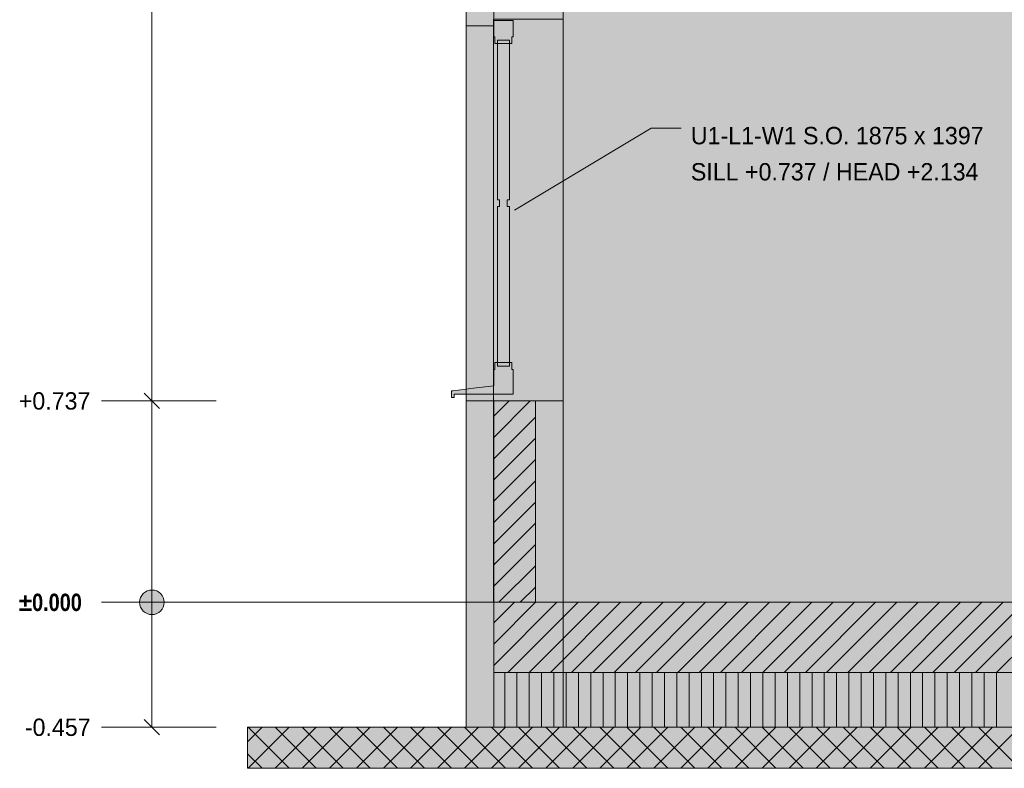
# Model space of a CAD drawing. Header units: millimetres. Extents: x -2189 to 11661, y -3698 to 9368.
# Tile 2 of 14: x -1634 to 1970, y -607 to 2132. Entities that reach past the tile are written whole.
import ezdxf

# ---------------------------------------------------------------- set-up
doc = ezdxf.new("R2010")
doc.units = ezdxf.units.MM
doc.linetypes.add('DASHED', pattern=[1.524, 1.27, -0.254])
for name, color, linetype in [('FILL-C_BDBDBF', 7, 'Continuous'), ('FILL-EPS', 7, 'Continuous'), ('FILL-INK', 7, 'Continuous'), ('FILL-LIGHT', 7, 'Continuous'), ('FILL-MASONRY_FILL', 7, 'Continuous'), ('FILL-TIMBER', 7, 'Continuous'), ('FILL-WHITE', 7, 'Continuous'), ('LINE-C_BF9E33', 7, 'Continuous'), ('LINE-CORE', 7, 'Continuous'), ('LINE-INK', 7, 'Continuous'), ('LINE-STEEL-DASH', 7, 'DASHED'), ('LINE-STEEL_GREY', 7, 'Continuous'), ('LINE-TIMBER_DK', 7, 'Continuous'), ('TEXT-INK', 7, 'Continuous')]:
    doc.layers.add(name, color=color, linetype=linetype)
doc.styles.add('OpenSansCondensed-Bold', font='OpenSansCondensed-Bold.ttf')

msp = doc.modelspace()

# ---------------------------------------------------------------- hatches: boundary and pattern name
at = {"layer": 'FILL-C_BDBDBF', "true_color": 0xbdbdbf}
h = msp.add_hatch(color=9, dxfattribs=at)
h.dxf.hatch_style = 1
h.paths.add_polyline_path([(254, 737), (254, 0), (179.2, 0), (101.6, 0), (101.6, 737), (226.4, 737)])
at = {"layer": 'FILL-EPS', "true_color": 0xccffff}
h = msp.add_hatch(color=7, dxfattribs=at)
h.dxf.hatch_style = 1
h.paths.add_polyline_path([(0, 2314.5), (0, 2743.2), (0, 3033.5), (0, 3480.2), (45.8, 3480.2), (100.5, 3480.2), (101.6, 3480.2), (101.6, 2134.1), (100.5, 2134.1), (100.5, 2121.4), (100.5, 2109.1), (50.3, 2109.1), (0, 2109.1), (0, 2179.7), (0, 2269.7)])
h = msp.add_hatch(color=7, dxfattribs=at)
h.dxf.hatch_style = 1
h.paths.add_polyline_path([(0, 737), (50.2, 737), (100.5, 737), (101.6, 737), (101.6, 0), (101.6, -288.8), (101.6, -457.2), (64.2, -457.2), (0, -457.2), (0, -168.4), (0, 0), (0, 283.7)])
h = msp.add_hatch(color=7, dxfattribs=at)
h.dxf.hatch_style = 1
h.paths.add_polyline_path([(355.6, 629.3), (355.6, 0), (254, 0), (254, 737), (355.6, 737)])
at = {"layer": 'FILL-INK', "true_color": 0x1a1a1f}
h = msp.add_hatch(color=250, dxfattribs=at)
h.dxf.hatch_style = 1
h.paths.add_polyline_path([(177.8, 1435.3), (228, 1487.6), (247.6, 1455)])
at = {"layer": 'FILL-LIGHT', "true_color": 0xcccccf}
h = msp.add_hatch(color=254, dxfattribs=at)
h.dxf.hatch_style = 1
h.paths.add_polyline_path([(3261.6, -257.2), (101.6, -257.2), (101.6, -161), (101.6, 0), (5390.9, 0), (8550.9, 0), (8550.9, -96.2), (8550.9, -257.2)])
at = {"layer": 'FILL-MASONRY_FILL', "true_color": 0xe0d9cc}
h = msp.add_hatch(color=254, dxfattribs=at)
h.dxf.hatch_style = 1
h.paths.add_polyline_path([(3202.6, -607.2), (-800, -607.2), (-800, -548.6), (-800, -457.2), (5449.9, -457.2), (9452.5, -457.2), (9452.5, -515.8), (9452.5, -607.2)])
at = {"layer": 'FILL-TIMBER', "true_color": 0xedd6a8}
h = msp.add_hatch(color=41, dxfattribs=at)
h.dxf.hatch_style = 1
h.paths.add_polyline_path([(158.8, 2057.1), (154.7, 2057.1), (150.8, 2057.1), (136.8, 2057.1), (122.8, 2057.1), (118.7, 2057.1), (114.8, 2057.1), (114.8, 2044.1), (105.8, 2044.1), (105.8, 2056.6), (105.8, 2069.1), (101.8, 2069.1), (101.8, 2099.1), (101.8, 2129.1), (136.8, 2129.1), (171.8, 2129.1), (171.8, 2099.1), (171.8, 2069.1), (167.8, 2069.1), (167.8, 2056.6), (167.8, 2044.1), (158.8, 2044.1)])
h = msp.add_hatch(color=41, dxfattribs=at)
h.dxf.hatch_style = 1
h.paths.add_polyline_path([(114.8, 1448), (118.8, 1448), (122.8, 1448), (122.8, 1448.6), (122.8, 1460.5), (122.8, 1461.1), (122.8, 1473), (118.8, 1473), (114.8, 1473), (114.8, 2044.1), (122.8, 2044.1), (136.8, 2044.1), (150.8, 2044.1), (158.8, 2044.1), (158.8, 1473), (154.8, 1473), (150.8, 1473), (150.8, 1472.5), (150.8, 1460.6), (150.8, 1460), (150.8, 1448), (154.8, 1448), (158.8, 1448), (158.8, 877), (150.8, 877), (136.8, 877), (122.8, 877), (114.8, 877)])
h = msp.add_hatch(color=41, dxfattribs=at)
h.dxf.hatch_style = 1
h.paths.add_polyline_path([(-43.2, 750), (-48.2, 750), (-53.2, 750), (-53.2, 762), (-53.2, 774), (-50.2, 774), (-47.2, 774), (27.3, 783), (101.8, 792), (101.8, 822), (101.8, 852), (105.8, 852), (105.8, 864.5), (105.8, 877), (114.8, 877), (114.8, 864), (118.9, 864), (122.8, 864), (136.8, 864), (150.8, 864), (154.9, 864), (158.8, 864), (158.8, 877), (167.8, 877), (167.8, 864.5), (167.8, 852), (171.8, 852), (171.8, 822), (171.8, 792), (171.8, 777), (171.8, 762), (64.3, 762), (-43.2, 762), (-43.2, 756)])
at = {"layer": 'FILL-TIMBER', "true_color": 0xfced9e}
h = msp.add_hatch(color=41, dxfattribs=at)
h.dxf.hatch_style = 1
h.paths.add_polyline_path([(8550.9, -457.2), (3261.6, -457.2), (101.6, -457.2), (101.6, -419.8), (101.6, -357.2), (101.6, -319.8), (101.6, -257.2), (5390.9, -257.2), (8550.9, -257.2), (8550.9, -294.6), (8550.9, -357.2), (8550.9, -394.6)])
at = {"layer": 'FILL-WHITE', "true_color": 0xffffff}
h = msp.add_hatch(color=7, dxfattribs=at)
h.dxf.hatch_style = 1
h.paths.add_polyline_path([(0, 2743.2), (355.9, 2743.2), (355.9, 0), (0, 0)])
h = msp.add_hatch(color=7, dxfattribs=at)
h.dxf.hatch_style = 1
h.paths.add_polyline_path([(0, 2743.2), (355.6, 2743.2), (355.9, 2743.2), (355.9, 0), (355.9, 0), (355.9, 0), (355.9, -1.6), (355.8, -1.6), (355.6, 0), (0, 0)])
h = msp.add_hatch(color=7, dxfattribs=at)
h.dxf.hatch_style = 1
h.paths.add_polyline_path([(0, 0), (0, 2743.2), (355.6, 2743.2), (355.6, 0)])
h = msp.add_hatch(color=7, dxfattribs=at)
h.dxf.hatch_style = 1
h.paths.add_polyline_path([(355.9, 0), (355.9, 2743.2), (8296.6, 2743.2), (8296.6, 0)])
h = msp.add_hatch(color=7, dxfattribs=at)
h.dxf.hatch_style = 1
h.paths.add_polyline_path([(355.9, 2743.2), (8296.6, 2743.2), (8296.6, 0), (355.9, 0)])
h = msp.add_hatch(color=7, dxfattribs=at)
h.dxf.hatch_style = 1
h.paths.add_polyline_path([(100.5, 2134.1), (355.6, 2134.1), (355.6, 0), (100.5, 0)])
h = msp.add_hatch(color=7, dxfattribs=at)
h.dxf.hatch_style = 1
h.paths.add_polyline_path([(100.5, 2134.1), (355.6, 2134.1), (355.6, 0), (100.5, 0)])
h = msp.add_hatch(color=7, dxfattribs=at)
h.dxf.hatch_style = 1
h.paths.add_polyline_path([(355.6, 2134.1), (355.6, 737), (100.5, 737), (100.5, 2134.1)])
h = msp.add_hatch(color=7, dxfattribs=at)
h.dxf.hatch_style = 1
h.paths.add_polyline_path([(100.5, 2109.1), (100.5, 0), (0, 0), (0, 2109.1)])
h = msp.add_hatch(color=7, dxfattribs=at)
h.dxf.hatch_style = 1
h.paths.add_polyline_path([(0, 0), (0, 2109.1), (100.5, 2109.1), (100.5, 0)])
h = msp.add_hatch(color=7, dxfattribs=at)
h.dxf.hatch_style = 1
h.paths.add_polyline_path([(0, 2109.1), (100.5, 2109.1), (100.5, 737), (0, 737)])
h = msp.add_hatch(color=7, dxfattribs=at)
h.dxf.hatch_style = 1
h.paths.add_polyline_path([(-1105, 0), (-1106.5, 11.6), (-1111, 22.5), (-1118.2, 31.8), (-1127.5, 39), (-1138.4, 43.5), (-1150, 45), (-1161.6, 43.5), (-1172.5, 39), (-1181.8, 31.8), (-1189, 22.5), (-1193.5, 11.6), (-1195, 0), (-1193.5, -11.6), (-1189, -22.5), (-1181.8, -31.8), (-1172.5, -39), (-1161.6, -43.5), (-1150, -45), (-1138.4, -43.5), (-1127.5, -39), (-1118.2, -31.8), (-1111, -22.5), (-1106.5, -11.6)])
h = msp.add_hatch(color=7, dxfattribs=at)
h.dxf.hatch_style = 1
h.paths.add_polyline_path([(0, 0), (355.9, 0), (355.9, -457.2), (0, -457.2)])
h = msp.add_hatch(color=7, dxfattribs=at)
h.dxf.hatch_style = 1
h.paths.add_polyline_path([(0, 0), (101.6, 0), (101.6, -457.2), (0, -457.2)])
h = msp.add_hatch(color=7, dxfattribs=at)
h.dxf.hatch_style = 1
h.paths.add_polyline_path([(0, 0), (101.6, 0), (101.6, -457.2), (0, -457.2), (0, 0)])
h = msp.add_hatch(color=7, dxfattribs=at)
h.dxf.hatch_style = 1
h.paths.add_polyline_path([(254.3, 0), (355.9, 0), (355.9, -457.2), (254.3, -457.2), (101.6, -457.2), (101.6, 0)])
h = msp.add_hatch(color=7, dxfattribs=at)
h.dxf.hatch_style = 1
h.paths.add_polyline_path([(101.6, 0), (8550.9, 0), (8550.9, -257.2), (101.6, -257.2)])
h = msp.add_hatch(color=7, dxfattribs=at)
h.dxf.hatch_style = 1
h.paths.add_polyline_path([(355.9, 0), (8296.6, 0), (8296.6, -457.2), (355.9, -457.2)])
h = msp.add_hatch(color=7, dxfattribs=at)
h.dxf.hatch_style = 1
h.paths.add_polyline_path([(355.9, 0), (457.4, 0), (8296.6, 0), (8296.6, -457.2), (457.4, -457.2), (355.9, -457.2)])

# ---------------------------------------------------------------- linework, layer by layer
at = {"layer": 'LINE-C_BF9E33', "lineweight": 5}
for p, q in [((141.3, -457.2), (141.3, -257.2)), ((186.2, -457.2), (186.2, -257.2)), ((231.2, -457.2), (231.2, -257.2)), ((276.3, -457.2), (276.3, -257.2)), ((321.2, -457.2), (321.2, -257.2)), ((366.3, -457.2), (366.3, -257.2)), ((411.2, -457.2), (411.2, -257.2)), ((456.2, -457.2), (456.2, -257.2)), ((501.3, -457.2), (501.3, -257.2)), ((546.2, -457.2), (546.2, -257.2)), ((591.3, -457.2), (591.3, -257.2)), ((636.2, -457.2), (636.2, -257.2)), ((681.2, -457.2), (681.2, -257.2)), ((726.3, -457.2), (726.3, -257.2)), ((771.2, -457.2), (771.2, -257.2)), ((816.3, -457.2), (816.3, -257.2)), ((861.3, -457.2), (861.3, -257.2)), ((906.2, -457.2), (906.2, -257.2)), ((951.2, -457.2), (951.2, -257.2)), ((996.2, -457.2), (996.2, -257.2)), ((1041.2, -457.2), (1041.2, -257.2)), ((1086.2, -457.2), (1086.2, -257.2)), ((1131.2, -457.2), (1131.2, -257.2)), ((1176.2, -457.2), (1176.2, -257.2)), ((1221.2, -457.2), (1221.2, -257.2)), ((1266.3, -457.2), (1266.3, -257.2)), ((1311.2, -457.2), (1311.2, -257.2)), ((1356.2, -457.2), (1356.2, -257.2)), ((1401.2, -457.2), (1401.2, -257.2)), ((1446.2, -457.2), (1446.2, -257.2)), ((1491.3, -457.2), (1491.3, -257.2)), ((1536.2, -457.2), (1536.2, -257.2)), ((1581.2, -457.2), (1581.2, -257.2)), ((1626.2, -457.2), (1626.2, -257.2)), ((1671.2, -457.2), (1671.2, -257.2)), ((1716.3, -457.2), (1716.3, -257.2)), ((1761.2, -457.2), (1761.2, -257.2)), ((1806.2, -457.2), (1806.2, -257.2)), ((1851.2, -457.2), (1851.2, -257.2)), ((1896.2, -457.2), (1896.2, -257.2)), ((1941.2, -457.2), (1941.2, -257.2))]:
    msp.add_line(p, q, dxfattribs=at)
at = {"layer": 'LINE-CORE', "lineweight": 5}
for points in [[(0, 2743.2), (355.9, 2743.2), (355.9, 2743.2), (355.9, 2743.2), (355.9, 0), (0, 0)], [(0, 2743.2), (355.6, 2743.2), (355.6, 2743.2), (355.9, 2743.2), (355.9, 0), (355.9, 0), (355.9, 0), (355.9, -1.6), (355.8, -1.6), (355.6, 0), (0, 0), (0, 2743.2)], [(0, 0), (0, 0), (0, 2743.2), (355.6, 2743.2), (355.6, 2743.2), (355.6, 2743.2), (355.6, 0), (0, 0)], [(355.9, 0), (355.9, 2743.2), (8296.6, 2743.2), (8296.6, 2743.2), (8296.6, 2743.2), (8296.6, 0), (355.9, 0)], [(355.9, 2743.2), (8296.6, 2743.2), (8296.6, 0), (8296.6, 0), (355.9, 0), (355.9, 2743.2)], [(100.5, 2134.1), (100.5, 2134.1), (355.6, 2134.1), (355.6, 0), (355.6, 0), (100.5, 0), (100.5, 2134.1)], [(100.5, 2134.1), (355.6, 2134.1), (355.6, 0), (100.5, 0)], [(355.6, 2134.1), (355.6, 737), (355.6, 737), (100.5, 737), (100.5, 2134.1)], [(100.5, 2109.1), (100.5, 0), (0, 0), (0, 2109.1)], [(0, 0), (0, 2109.1), (100.5, 2109.1), (100.5, 0), (0, 0)], [(0, 2109.1), (100.5, 2109.1), (100.5, 737), (100.5, 737), (100.5, 737), (0, 737), (0, 2109.1)], [(0, 0), (355.9, 0), (355.9, -457.2), (0, -457.2), (0, -457.2)], [(0, 0), (101.6, 0), (101.6, -457.2), (0, -457.2), (0, -457.2)], [(0, 0), (101.6, 0), (101.6, -457.2), (101.6, -457.2), (101.6, -457.2), (101.6, -457.2), (101.6, -457.2), (0, -457.2), (0, 0), (0, 0)], [(254.3, 0), (355.9, 0), (355.9, -457.2), (355.9, -457.2), (254.3, -457.2), (254.3, -457.2), (254.3, -457.2), (101.6, -457.2), (101.6, 0)], [(101.6, 0), (8550.9, 0), (8550.9, -257.2), (101.6, -257.2)], [(355.9, 0), (8296.6, 0), (8296.6, 0), (8296.6, -457.2), (355.9, -457.2), (355.9, -457.2)], [(355.9, 0), (355.9, 0), (355.9, 0), (457.4, 0), (8296.6, 0), (8296.6, -457.2), (457.4, -457.2), (457.4, -457.2), (457.4, -457.2), (355.9, -457.2), (355.9, 0)]]:
    msp.add_lwpolyline(points, close=True, dxfattribs=at)
at = {"layer": 'LINE-INK', "lineweight": 5}
for p, q in [((-1150, -457), (-1150, 5076)), ((177.8, 1435.3), (677.8, 1735.3)), ((677.8, 1735.3), (787.8, 1735.3)), ((-1121.7, 708.7), (-1178.3, 765.3)), ((-1291, 737), (-1335, 737)), ((-1225, 737), (-1291, 737)), ((-915, 737), (-1225, 737)), ((-1291, 0), (-1335, 0)), ((-1225, 0), (-1291, 0)), ((-915, 0), (-1225, 0)), ((-1121.7, -485.3), (-1178.3, -428.7)), ((-1291, -457), (-1335, -457)), ((-1225, -457), (-1291, -457)), ((-915, -457), (-1225, -457))]:
    msp.add_line(p, q, dxfattribs=at)
for points in [[(0, 2314.5), (0, 2743.2), (0, 3033.5), (0, 3480.2), (45.8, 3480.2), (100.5, 3480.2), (101.6, 3480.2), (101.6, 2134.1), (100.5, 2134.1), (100.5, 2121.4), (100.5, 2109.1), (50.3, 2109.1), (0, 2109.1), (0, 2179.7), (0, 2269.7)], [(158.8, 2057.1), (154.7, 2057.1), (150.8, 2057.1), (136.8, 2057.1), (122.8, 2057.1), (118.7, 2057.1), (114.8, 2057.1), (114.8, 2044.1), (105.8, 2044.1), (105.8, 2056.6), (105.8, 2069.1), (101.8, 2069.1), (101.8, 2099.1), (101.8, 2129.1), (136.8, 2129.1), (171.8, 2129.1), (171.8, 2099.1), (171.8, 2069.1), (167.8, 2069.1), (167.8, 2056.6), (167.8, 2044.1), (158.8, 2044.1)], [(114.8, 1448), (118.8, 1448), (122.8, 1448), (122.8, 1448.6), (122.8, 1460.5), (122.8, 1461.1), (122.8, 1473), (118.8, 1473), (114.8, 1473), (114.8, 2044.1), (122.8, 2044.1), (136.8, 2044.1), (150.8, 2044.1), (158.8, 2044.1), (158.8, 1473), (154.8, 1473), (150.8, 1473), (150.8, 1472.5), (150.8, 1460.6), (150.8, 1460), (150.8, 1448), (154.8, 1448), (158.8, 1448), (158.8, 877), (150.8, 877), (136.8, 877), (122.8, 877), (114.8, 877)], [(-43.2, 750), (-48.2, 750), (-53.2, 750), (-53.2, 762), (-53.2, 774), (-50.2, 774), (-47.2, 774), (27.3, 783), (101.8, 792), (101.8, 822), (101.8, 852), (105.8, 852), (105.8, 864.5), (105.8, 877), (114.8, 877), (114.8, 864), (118.9, 864), (122.8, 864), (136.8, 864), (150.8, 864), (154.9, 864), (158.8, 864), (158.8, 877), (167.8, 877), (167.8, 864.5), (167.8, 852), (171.8, 852), (171.8, 822), (171.8, 792), (171.8, 777), (171.8, 762), (64.3, 762), (-43.2, 762), (-43.2, 756)], [(0, 737), (50.2, 737), (100.5, 737), (101.6, 737), (101.6, 0), (101.6, 0), (101.6, -288.8), (101.6, -457.2), (64.2, -457.2), (0, -457.2), (0, -168.4), (0, 0), (0, 283.7)], [(226.4, 737), (254, 737), (355.6, 737), (355.6, 629.3), (355.6, 0), (254, 0), (179.2, 0), (101.6, 0), (101.6, 0), (101.6, -288.8), (101.6, -457.2), (64.2, -457.2), (0, -457.2), (0, -168.4), (0, 0), (0, 283.7), (0, 737), (50.2, 737), (100.5, 737), (101.6, 737)], [(254, 737), (254, 0), (179.2, 0), (101.6, 0), (101.6, 737), (226.4, 737)], [(355.6, 629.3), (355.6, 0), (254, 0), (254, 737), (355.6, 737)], [(3261.6, -257.2), (101.6, -257.2), (101.6, -161), (101.6, 0), (5390.9, 0), (8550.9, 0), (8550.9, -96.2), (8550.9, -257.2)], [(8550.9, -457.2), (3261.6, -457.2), (101.6, -457.2), (101.6, -419.8), (101.6, -357.2), (101.6, -319.8), (101.6, -257.2), (5390.9, -257.2), (8550.9, -257.2), (8550.9, -294.6), (8550.9, -357.2), (8550.9, -394.6)], [(3202.6, -607.2), (-800, -607.2), (-800, -548.6), (-800, -457.2), (5449.9, -457.2), (9452.5, -457.2), (9452.5, -515.8), (9452.5, -607.2)]]:
    msp.add_lwpolyline(points, close=True, dxfattribs=at)
msp.add_lwpolyline([(100.5, 2134.1), (100.5, 2121.4), (100.5, 2109.1), (50.3, 2109.1), (0, 2109.1), (0, 2179.7)], dxfattribs=at)
msp.add_circle((-1150, 0), 45, dxfattribs=at)
at = {"layer": 'LINE-STEEL-DASH', "lineweight": 5}
msp.add_line((-1200, 0), (9852.5, 0), dxfattribs=at)
at = {"layer": 'LINE-STEEL_GREY', "lineweight": 5}
for p, q in [((101.6, 603.4), (235.2, 737)), ((101.6, 681.2), (157.4, 737)), ((101.6, 525.6), (254, 678)), ((101.6, 447.9), (254, 600.3)), ((101.6, 370.1), (254, 522.5)), ((101.6, 292.3), (254, 444.7)), ((101.6, 214.5), (254, 366.9)), ((101.6, 136.7), (254, 289.1)), ((101.6, 59), (254, 211.4)), ((120.4, 0), (254, 133.6)), ((198.2, 0), (254, 55.8)), ((101.6, -230.8), (332.4, 0)), ((101.6, -153), (254.6, 0)), ((101.6, -75.3), (176.9, 0)), ((153, -257.2), (410.2, 0)), ((230.8, -257.2), (488, 0)), ((308.6, -257.2), (565.8, 0)), ((386.3, -257.2), (643.5, 0)), ((464.1, -257.2), (721.3, 0)), ((541.9, -257.2), (799.1, 0)), ((619.7, -257.2), (876.9, 0)), ((697.5, -257.2), (954.7, 0)), ((775.3, -257.2), (1032.5, 0)), ((853, -257.2), (1110.2, 0)), ((930.8, -257.2), (1188, 0)), ((1008.6, -257.2), (1265.8, 0)), ((1086.4, -257.2), (1343.6, 0)), ((1164.2, -257.2), (1421.4, 0)), ((1241.9, -257.2), (1499.1, 0)), ((1319.7, -257.2), (1576.9, 0)), ((1397.5, -257.2), (1654.7, 0)), ((1475.3, -257.2), (1732.5, 0)), ((1553.1, -257.2), (1810.3, 0)), ((1630.9, -257.2), (1888.1, 0)), ((1708.6, -257.2), (1965.8, 0)), ((1786.4, -257.2), (2043.6, 0)), ((1864.2, -257.2), (2121.4, 0)), ((1942, -257.2), (2199.2, 0))]:
    msp.add_line(p, q, dxfattribs=at)
at = {"layer": 'LINE-TIMBER_DK', "lineweight": 5}
for p, q in [((-800, -510.7), (-746.5, -457.2)), ((-797.5, -607.2), (-647.5, -457.2)), ((-797.5, -457.2), (-647.5, -607.2)), ((-698.5, -607.2), (-548.5, -457.2)), ((-698.5, -457.2), (-548.5, -607.2)), ((-599.5, -607.2), (-449.5, -457.2)), ((-599.5, -457.2), (-449.5, -607.2)), ((-500.5, -607.2), (-350.5, -457.2)), ((-500.5, -457.2), (-350.5, -607.2)), ((-401.5, -607.2), (-251.5, -457.2)), ((-401.5, -457.2), (-251.5, -607.2)), ((-302.5, -607.2), (-152.5, -457.2)), ((-302.5, -457.2), (-152.5, -607.2)), ((-203.5, -607.2), (-53.5, -457.2)), ((-203.5, -457.2), (-53.5, -607.2)), ((-104.5, -607.2), (45.5, -457.2)), ((-104.5, -457.2), (45.5, -607.2)), ((-5.5, -607.2), (144.5, -457.2)), ((-5.5, -457.2), (144.5, -607.2)), ((93.5, -607.2), (243.5, -457.2)), ((93.5, -457.2), (243.5, -607.2)), ((192.5, -607.2), (342.5, -457.2)), ((192.5, -457.2), (342.5, -607.2)), ((291.5, -607.2), (441.5, -457.2)), ((291.5, -457.2), (441.5, -607.2)), ((390.4, -607.2), (540.4, -457.2)), ((390.4, -457.2), (540.4, -607.2)), ((489.4, -607.2), (639.4, -457.2)), ((489.4, -457.2), (639.4, -607.2)), ((588.4, -607.2), (738.4, -457.2)), ((588.4, -457.2), (738.4, -607.2)), ((687.4, -607.2), (837.4, -457.2)), ((687.4, -457.2), (837.4, -607.2)), ((786.4, -607.2), (936.4, -457.2)), ((786.4, -457.2), (936.4, -607.2)), ((885.4, -607.2), (1035.4, -457.2)), ((885.4, -457.2), (1035.4, -607.2)), ((984.4, -607.2), (1134.4, -457.2)), ((984.4, -457.2), (1134.4, -607.2)), ((1083.4, -607.2), (1233.4, -457.2)), ((1083.4, -457.2), (1233.4, -607.2)), ((1182.4, -607.2), (1332.4, -457.2)), ((1182.4, -457.2), (1332.4, -607.2)), ((1281.4, -607.2), (1431.4, -457.2)), ((1281.4, -457.2), (1431.4, -607.2)), ((1380.4, -607.2), (1530.4, -457.2)), ((1380.4, -457.2), (1530.4, -607.2)), ((1479.4, -607.2), (1629.4, -457.2)), ((1479.4, -457.2), (1629.4, -607.2)), ((1578.4, -607.2), (1728.4, -457.2)), ((1578.4, -457.2), (1728.4, -607.2)), ((1677.4, -607.2), (1827.4, -457.2)), ((1677.4, -457.2), (1827.4, -607.2)), ((1776.4, -607.2), (1926.4, -457.2)), ((1776.4, -457.2), (1926.4, -607.2)), ((1875.4, -607.2), (2025.4, -457.2)), ((1875.4, -457.2), (2025.4, -607.2)), ((-800, -553.7), (-746.5, -607.2))]:
    msp.add_line(p, q, dxfattribs=at)

# ---------------------------------------------------------------- texts
at = {"layer": 'TEXT-INK'}
for s, p in [('U1-L1-W1 S.O. 1875 x 1397', (822.8, 1675.8)), ('SILL +0.737 / HEAD +2.134', (822.8, 1543.5)), ('+0.737', (-1637.2, 705.2)), ('-0.457', (-1615, -488.8))]:
    msp.add_text(s, height=63.5, dxfattribs=at).set_placement(p)
at = {"layer": 'TEXT-INK', "style": 'OpenSansCondensed-Bold'}
msp.add_text('±0.000', height=63.5, dxfattribs=at).set_placement((-1637.2, -31.8))

doc.saveas('drawing.dxf')
